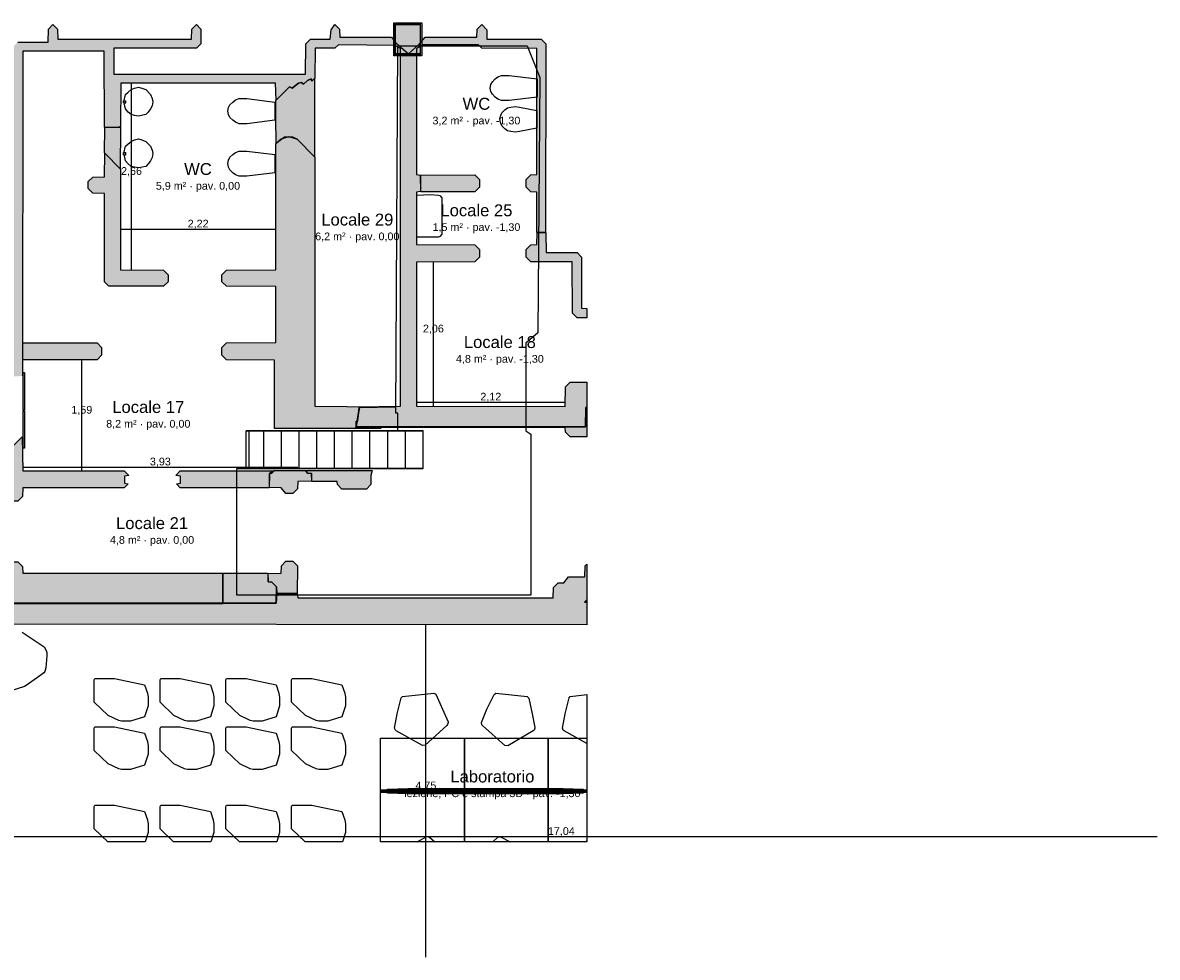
# Model space of a CAD drawing. Header units: millimetres. Extents: x -9985 to 240895, y -184894 to 39395.
# Tile 23 of 164: x 48835 to 65052, y -143944 to -130589. Entities that reach past the tile are written whole.
import ezdxf
from ezdxf.enums import TextEntityAlignment as Align

# ---------------------------------------------------------------- set-up
doc = ezdxf.new("R2010")
doc.units = ezdxf.units.MM
for name, color, linetype in [('A-ARREDI', 9, 'Continuous'), ('A-MISURE', 40, 'Continuous'), ('A-MURI-ESISTENTI', 7, 'Continuous'), ('A-MURI-NUOVI', 40, 'Continuous'), ('A-PILASTRI', 8, 'Continuous'), ('A-SCALE', 8, 'Continuous'), ('A-SOPPALCO-PROIEZIONE', 8, 'Continuous'), ('A-TESTI', 7, 'Continuous')]:
    doc.layers.add(name, color=color, linetype=linetype)
doc.styles.add('VISIO', font='arial.ttf')

msp = doc.modelspace()

# ---------------------------------------------------------------- hatches: boundary and pattern name
at = {"layer": 'A-MURI-ESISTENTI'}
for points in [[(50002.501, -132080), (49997.501, -130995), (48837.501, -130995), (48832.501, -135637), (48607.501, -135652), (48597.501, -131045), (44497.501, -131045), (44477.501, -131105), (44427.501, -131055), (44087.501, -131055), (44037.501, -131115), (44012.501, -131090), (44007.501, -130885), (41947.501, -130885), (41942.501, -131030), (41877.501, -131095), (40197.501, -131095), (40197.501, -130965), (41807.501, -130965), (41812.501, -130820), (41877.501, -130755), (44077.501, -130755), (44142.501, -130820), (44147.501, -131025), (44357.501, -131025), (44362.501, -130980), (44427.501, -130915), (48717.501, -130915), (48767.501, -130865), (49197.501, -130865), (49202.501, -130680), (49267.501, -130615), (49332.501, -130680), (49337.501, -130825), (51247.501, -130825), (51252.501, -130680), (51317.501, -130615), (51382.501, -130680), (51382.501, -130890), (51317.501, -130955), (50137.501, -130955), (50137.501, -131325), (52877.501, -131325), (52882.501, -130890), (52947.501, -130825), (53227.501, -130825), (53244.501, -130689), (53297.501, -130615), (53362.501, -130680), (53367.501, -130795), (54107.501, -130795), (54162.501, -130870), (54157.501, -130915), (53347.501, -130905), (53297.501, -130955), (53017.501, -130955), (53012.501, -131380), (52967.501, -131425), (52956.501, -131392), (52907.501, -131415), (52847.501, -131465), (52817.501, -131445), (52777.501, -131455), (52687.501, -131525), (52647.501, -131505), (52457.501, -131695), (52447.501, -131455), (50237.501, -131455), (50232.501, -132070), (50197.501, -132085), (50002.501, -132080)], [(56182.501, -133580), (56182.501, -133010), (56097.501, -133005), (56032.501, -132940), (56032.501, -132830), (56097.501, -132765), (56182.501, -132760), (56182.501, -130960), (55397.501, -130955), (55347.501, -130905), (54547.501, -130905), (54527.501, -130925), (54505.501, -130892), (54587.501, -130795), (55327.501, -130795), (55332.501, -130680), (55397.501, -130615), (55466.501, -130689), (55467.501, -130825), (56247.501, -130825), (56312.501, -130890), (56307.501, -133585), (56182.501, -133580)], [(53602.501, -136360), (53614.976, -136283.762), (53622.501, -136280), (53634.96, -136161.639), (53646.696, -136089.919), (54162.501, -136080), (53923.54, -136077.922), (54232.501, -136070), (54232.501, -130960), (54162.501, -130920), (54167.501, -130875), (54347.501, -131035), (54505.501, -130892), (54522.501, -130930), (54462.501, -130960), (54462.501, -132760), (54522.501, -132770), (54522.501, -133000), (54462.501, -133010), (54462.501, -133760), (55297.501, -133765), (55362.501, -133830), (55362.501, -133940), (55297.501, -134005), (54462.501, -134010), (54462.501, -136070), (56587.501, -136075), (56592.501, -135790), (56657.501, -135725), (56897.501, -135725), (56897.501, -136075), (56882.501, -136090), (56877.501, -136365), (53602.501, -136360)], [(53647.501, -136085), (53646.696, -136089.919), (53642.501, -136090), (53634.96, -136161.639), (53614.976, -136283.762), (53602.501, -136290), (53602.501, -136360), (53602.501, -136370), (53582.501, -136390), (52435.501, -136390), (52432.501, -135410), (51747.501, -135405), (51682.501, -135340), (51682.501, -135230), (51747.501, -135165), (52452.501, -135160), (52452.501, -134360), (51747.501, -134355), (51682.501, -134290), (51682.501, -134190), (51747.501, -134125), (52452.501, -134120), (52452.501, -132320), (52517.501, -132255), (52637.501, -132215), (52757.501, -132255), (53012.501, -132510), (53012.501, -136070), (53923.54, -136077.922), (53647.501, -136085)], [(50067.501, -134355), (50002.501, -134290), (50002.501, -133030), (49837.501, -133025), (49772.501, -132960), (49772.501, -132860), (49837.501, -132795), (50002.501, -132790), (50007.501, -132455), (50232.501, -132680), (50232.501, -134120), (50847.501, -134125), (50912.501, -134190), (50912.501, -134290), (50847.501, -134355), (50067.501, -134355)], [(54527.501, -133005), (54522.501, -132770), (55297.501, -132765), (55362.501, -132830), (55362.501, -132940), (55297.501, -133005), (54527.501, -133005)], [(56757.501, -134805), (56692.501, -134740), (56687.501, -134005), (56097.501, -134005), (56032.501, -133940), (56032.501, -133830), (56097.501, -133765), (56182.501, -133760), (56187.501, -133585), (56312.501, -133590), (56317.501, -133875), (56757.501, -133875), (56822.501, -133940), (56822.501, -134670), (56897.501, -134671.119), (56897.501, -134805), (56757.501, -134805)], [(48837.501, -135405), (48837.501, -135165), (49897.501, -135165), (49962.501, -135230), (49962.501, -135340), (49897.501, -135405), (48837.501, -135405)], [(56882.501, -136090), (56897.501, -136075), (56897.501, -136505), (56657.501, -136505), (56592.501, -136440), (56587.501, -136375), (53957.501, -136375), (53954.501, -136390), (53582.501, -136390), (53602.501, -136380), (53602.501, -136370), (53607.501, -136365), (56877.501, -136365), (56882.501, -136090)], [(53634.96, -136161.639), (53622.501, -136280), (53614.976, -136283.762), (53634.96, -136161.639)], [(53634.96, -136161.639), (53642.501, -136090), (53646.696, -136089.919), (53634.96, -136161.639)], [(53923.54, -136077.922), (54162.501, -136080), (53646.696, -136089.919), (53647.501, -136085), (53923.54, -136077.922)], [(53602.501, -136370), (53602.501, -136380), (53582.501, -136390), (53602.501, -136370)], [(53602.501, -136360), (53602.501, -136290), (53614.976, -136283.762), (53602.501, -136360)], [(56877.501, -136365), (53607.501, -136365), (53602.501, -136370), (53602.501, -136360), (56877.501, -136365)], [(48667.501, -137425), (48602.501, -137360), (48597.501, -137235), (46487.501, -137235), (46472.501, -137180), (46512.501, -137060), (46567.501, -136995), (48597.501, -136995), (48602.501, -136620), (48647.501, -136615), (48687.501, -136645), (48827.501, -136505), (48837.501, -136995), (50287.501, -136995), (50352.501, -137060), (50289.501, -137069), (50289.501, -137170), (50342.501, -137180), (50287.501, -137235), (48837.501, -137235), (48832.501, -137360), (48767.501, -137425), (48667.501, -137425)], [(51087.501, -137235), (51032.501, -137180), (51089.501, -137170), (51089.501, -137069), (51022.501, -137060), (51087.501, -136995), (52417.501, -136995), (52362.501, -137030), (52357.501, -137235), (51087.501, -137235)], [(52907.501, -137025), (52962.501, -137030), (52962.501, -137140), (52767.501, -137145), (52762.501, -137250), (52697.501, -137315), (52597.501, -137315), (52527.501, -137235), (52362.501, -137230), (52362.501, -137030), (52397.501, -137025), (52432.501, -136990), (52876.501, -136990), (52907.501, -137025)], [(53397.501, -137255), (53332.501, -137190), (53327.501, -137145), (52967.501, -137145), (52962.501, -137030), (52907.501, -137025), (52876.501, -136990), (53827.501, -136990), (53812.501, -137060), (53812.501, -137190), (53747.501, -137255), (53397.501, -137255)], [(47727.501, -138885), (47727.495, -138889.995), (47722.501, -138890), (47722.501, -142295), (47282.501, -142295), (47282.501, -138520), (47347.501, -138455), (48597.501, -138455), (48602.501, -138360), (48667.501, -138295), (48767.501, -138295), (48832.501, -138360), (48837.501, -138455), (51697.501, -138455), (51697.501, -138885), (47727.501, -138885)], [(47727.495, -138889.995), (51697.501, -138886), (52457.501, -138885), (52467.501, -138745), (52757.501, -138745), (52767.501, -138805), (56417.501, -138805), (56422.501, -138660), (56487.501, -138595), (56567.501, -138595), (56637.501, -138505), (56867.501, -138505), (56872.501, -138350), (56897.501, -138325), (56897.501, -138835), (56862.501, -138870), (56897.501, -138872.692), (56897.501, -139191.568), (48017.501, -139185), (48013.913, -142295), (47723.567, -142295), (47727.495, -138889.995)], [(52467.501, -138745), (52462.501, -138650), (52397.501, -138585), (52342.501, -138580), (52342.501, -138460), (52527.501, -138455), (52532.501, -138350), (52597.501, -138285), (52697.501, -138285), (52762.501, -138350), (52757.501, -138745), (52467.501, -138745)], [(51697.501, -138885), (51697.501, -138455), (52337.501, -138455), (52342.501, -138580), (52397.501, -138585), (52462.501, -138650), (52457.501, -138885), (51697.501, -138885)], [(52457.501, -138885), (52462.501, -138650), (52467.501, -138745), (52457.501, -138885)], [(51697.501, -138885), (51697.501, -138886), (47727.495, -138889.995), (47727.501, -138885), (51697.501, -138885)], [(52457.501, -138885), (51697.501, -138886), (51697.501, -138885), (52457.501, -138885)], [(56862.501, -138870), (56897.501, -138835), (56897.501, -138871.75), (56862.501, -138870)], [(56897.501, -138871.75), (56897.501, -138872.692), (56862.501, -138870), (56897.501, -138871.75)]]:
    msp.add_hatch(color=7, dxfattribs=at).paths.add_polyline_path(points)
at = {"layer": 'A-MURI-NUOVI'}
for points in [[(52757.501, -132255), (52697.501, -132225), (52577.501, -132225), (52457.501, -132315), (52452.501, -131950), (52452.501, -131700), (52647.501, -131505), (52687.501, -131525), (52777.501, -131455), (52817.501, -131445), (52847.501, -131465), (52907.501, -131415), (52956.501, -131392), (52967.501, -131425), (53007.501, -131385), (53007.501, -132505), (52757.501, -132255)], [(50002.501, -132450), (50007.501, -132085), (50232.501, -132080), (50227.501, -132675), (50002.501, -132450)]]:
    msp.add_hatch(color=40, dxfattribs=at).paths.add_polyline_path(points)
at = {"layer": 'A-PILASTRI'}
for points in [[(54155.501, -131061), (54141.501, -131061), (54137.501, -131057), (54137.501, -130593), (54141.501, -130589), (54155.501, -130589), (54155.501, -131061)], [(54163.501, -130607), (54163.501, -130593), (54167.501, -130589), (54509.501, -130589), (54513.501, -130593), (54513.501, -130607), (54163.501, -130607)], [(54513.501, -131035), (54163.501, -131035), (54163.501, -130615), (54513.501, -130615), (54513.501, -131035)], [(54521.501, -130589), (54535.501, -130589), (54539.501, -130593), (54539.501, -131057), (54535.501, -131061), (54521.501, -131061), (54521.501, -130589)], [(54513.501, -131043), (54513.501, -131057), (54509.501, -131061), (54167.501, -131061), (54163.501, -131057), (54163.501, -131043), (54513.501, -131043)], [(48840.501, -135589), (48854.501, -135589), (48858.501, -135593), (48858.501, -136123), (48854.501, -136127), (48840.501, -136127), (48840.501, -135589)], [(48840.501, -136133), (48854.501, -136133), (48858.501, -136137), (48858.501, -136667), (48854.501, -136671), (48840.501, -136671), (48840.501, -136133)]]:
    msp.add_hatch(color=8, dxfattribs=at).paths.add_polyline_path(points)

# ---------------------------------------------------------------- linework, layer by layer
at = {"layer": 'A-ARREDI'}
for p, q in [((50277.501, -131705), (50307.501, -131705)), ((50277.501, -131735), (50277.501, -131705)), ((50277.501, -131735), (50307.501, -131735)), ((50307.501, -131735), (50307.501, -131705)), ((50277.501, -132445), (50307.501, -132445)), ((50277.501, -132475), (50277.501, -132445)), ((50277.501, -132475), (50307.501, -132475)), ((50307.501, -132475), (50307.501, -132445))]:
    msp.add_line(p, q, dxfattribs=at)
for points in [[(56187.501, -131392.5), (56187.501, -131652.5), (55787.501, -131702.5), (55677.501, -131702.5), (55627.501, -131682.5), (55587.501, -131652.5), (55547.501, -131612.5), (55527.501, -131572.5), (55517.501, -131522.5), (55527.501, -131472.5), (55547.501, -131432.5), (55587.501, -131392.5), (55627.501, -131362.5), (55677.501, -131342.5), (55787.501, -131342.5), (56187.501, -131392.5)], [(50432.301, -131913.2), (50386.301, -131901.7), (50340.301, -131867.2), (50305.801, -131821.2), (50294.301, -131775.2), (50282.801, -131717.7), (50305.801, -131614.2), (50340.301, -131579.7), (50386.301, -131545.2), (50432.301, -131522.2), (50489.801, -131510.7), (50535.801, -131522.2), (50593.301, -131545.2), (50662.301, -131614.2), (50685.301, -131671.7), (50696.801, -131717.7), (50685.301, -131775.2), (50662.301, -131821.2), (50627.801, -131867.2), (50593.301, -131901.7), (50489.801, -131924.7), (50432.301, -131913.2)], [(52437.501, -131722.5), (52437.501, -131982.5), (52037.501, -132032.5), (51927.501, -132032.5), (51877.501, -132012.5), (51837.501, -131982.5), (51797.501, -131942.5), (51777.501, -131902.5), (51767.501, -131852.5), (51777.501, -131802.5), (51797.501, -131762.5), (51837.501, -131722.5), (51877.501, -131692.5), (51927.501, -131672.5), (52037.501, -131672.5), (52437.501, -131722.5)], [(55933.901, -131795), (56183.901, -131845), (56183.901, -132095), (55933.901, -132145), (55873.901, -132155), (55813.901, -132145), (55763.901, -132135), (55723.901, -132105), (55683.901, -132065), (55663.901, -132015), (55653.901, -131965), (55663.901, -131925), (55683.901, -131875), (55723.901, -131835), (55763.901, -131805), (55813.901, -131795), (55873.901, -131785), (55933.901, -131795)], [(50432.301, -132653.2), (50386.301, -132641.7), (50340.301, -132607.2), (50305.801, -132561.2), (50294.301, -132515.2), (50282.801, -132457.7), (50305.801, -132354.2), (50340.301, -132319.7), (50386.301, -132285.2), (50432.301, -132262.2), (50489.801, -132250.7), (50535.801, -132262.2), (50593.301, -132285.2), (50662.301, -132354.2), (50685.301, -132411.7), (50696.801, -132457.7), (50685.301, -132515.2), (50662.301, -132561.2), (50627.801, -132607.2), (50593.301, -132641.7), (50489.801, -132664.7), (50432.301, -132653.2)], [(52437.501, -132472.5), (52437.501, -132732.5), (52037.501, -132782.5), (51927.501, -132782.5), (51877.501, -132762.5), (51837.501, -132732.5), (51797.501, -132692.5), (51777.501, -132652.5), (51767.501, -132602.5), (51777.501, -132552.5), (51797.501, -132512.5), (51837.501, -132472.5), (51877.501, -132442.5), (51927.501, -132422.5), (52037.501, -132422.5), (52437.501, -132472.5)], [(54467.501, -133052), (54659.501, -133044), (54779.501, -133052), (54795.501, -133060), (54827.501, -133092), (54827.501, -133612), (54795.501, -133644), (54779.501, -133652), (54467.501, -133652), (54467.501, -133052)], [(50577.501, -140510), (50377.501, -140570), (50247.501, -140570), (50207.501, -140560), (50057.501, -140490), (49857.501, -140300), (49857.501, -139980), (49867.501, -139960), (50147.501, -139960), (50577.501, -140050), (50617.501, -140170), (50627.501, -140230), (50627.501, -140350), (50577.501, -140510)], [(50577.501, -140510), (50377.501, -140570), (50247.501, -140570), (50207.501, -140560), (50057.501, -140490), (49857.501, -140300), (49857.501, -139980), (49867.501, -139960), (50147.501, -139960), (50577.501, -140050), (50617.501, -140170), (50627.501, -140230), (50627.501, -140350), (50577.501, -140510)], [(51517.501, -140510), (51317.501, -140570), (51187.501, -140570), (51147.501, -140560), (50997.501, -140490), (50797.501, -140300), (50797.501, -139980), (50807.501, -139960), (51087.501, -139960), (51517.501, -140050), (51557.501, -140170), (51567.501, -140230), (51567.501, -140350), (51517.501, -140510)], [(51517.501, -140510), (51317.501, -140570), (51187.501, -140570), (51147.501, -140560), (50997.501, -140490), (50797.501, -140300), (50797.501, -139980), (50807.501, -139960), (51087.501, -139960), (51517.501, -140050), (51557.501, -140170), (51567.501, -140230), (51567.501, -140350), (51517.501, -140510)], [(52457.501, -140510), (52257.501, -140570), (52127.501, -140570), (52087.501, -140560), (51937.501, -140490), (51737.501, -140300), (51737.501, -139980), (51747.501, -139960), (52027.501, -139960), (52457.501, -140050), (52497.501, -140170), (52507.501, -140230), (52507.501, -140350), (52457.501, -140510)], [(52457.501, -140510), (52257.501, -140570), (52127.501, -140570), (52087.501, -140560), (51937.501, -140490), (51737.501, -140300), (51737.501, -139980), (51747.501, -139960), (52027.501, -139960), (52457.501, -140050), (52497.501, -140170), (52507.501, -140230), (52507.501, -140350), (52457.501, -140510)], [(53397.501, -140510), (53197.501, -140570), (53067.501, -140570), (53027.501, -140560), (52877.501, -140490), (52677.501, -140300), (52677.501, -139980), (52687.501, -139960), (52967.501, -139960), (53397.501, -140050), (53437.501, -140170), (53447.501, -140230), (53447.501, -140350), (53397.501, -140510)], [(53397.501, -140510), (53197.501, -140570), (53067.501, -140570), (53027.501, -140560), (52877.501, -140490), (52677.501, -140300), (52677.501, -139980), (52687.501, -139960), (52967.501, -139960), (53397.501, -140050), (53437.501, -140170), (53447.501, -140230), (53447.501, -140350), (53397.501, -140510)], [(54741.582, -140184.63), (54834.195, -140396.108), (54913.726, -140578.796), (54914.772, -140588.741), (54907.962, -140619.622), (54899.062, -140630.612), (54587.057, -140914.782), (54547.276, -140918.964), (54173.061, -140706.918), (54162.071, -140698.018), (54148.99, -140669.228), (54187.755, -140464.052), (54244.321, -140236.895), (54262.121, -140214.914), (54709.656, -140167.876), (54741.582, -140184.63)], [(54741.582, -140184.63), (54834.195, -140396.108), (54913.726, -140578.796), (54914.772, -140588.741), (54907.962, -140619.622), (54899.062, -140630.612), (54587.057, -140914.782), (54547.276, -140918.964), (54173.061, -140706.918), (54162.071, -140698.018), (54148.99, -140669.228), (54187.755, -140464.052), (54244.321, -140236.895), (54262.121, -140214.914), (54709.656, -140167.876), (54741.582, -140184.63)], [(56070.571, -140238.985), (56117.191, -140465.097), (56157.002, -140660.328), (56155.957, -140670.273), (56142.875, -140699.063), (56131.885, -140707.963), (55767.615, -140921.054), (55727.835, -140916.873), (55405.884, -140631.658), (55396.984, -140620.667), (55390.175, -140589.786), (55470.752, -140397.153), (55573.31, -140186.721), (55595.291, -140168.921), (56042.826, -140215.959), (56070.571, -140238.985)], [(56070.571, -140238.985), (56117.191, -140465.097), (56157.002, -140660.328), (56155.957, -140670.273), (56142.875, -140699.063), (56131.885, -140707.963), (55767.615, -140921.054), (55727.835, -140916.873), (55405.884, -140631.658), (55396.984, -140620.667), (55390.175, -140589.786), (55470.752, -140397.153), (55573.31, -140186.721), (55595.291, -140168.921), (56042.826, -140215.959), (56070.571, -140238.985)], [(56573.061, -140706.918), (56562.071, -140698.018), (56548.99, -140669.228), (56587.755, -140464.052), (56644.321, -140236.895), (56662.121, -140214.914), (56897.501, -140190.174), (56897.501, -140890.759), (56573.061, -140706.918)], [(56573.061, -140706.918), (56562.071, -140698.018), (56548.99, -140669.228), (56587.755, -140464.052), (56644.321, -140236.895), (56662.121, -140214.914), (56897.501, -140190.174), (56897.501, -140890.759), (56573.061, -140706.918)], [(50577.501, -141200), (50377.501, -141260), (50247.501, -141260), (50207.501, -141250), (50057.501, -141180), (49857.501, -140990), (49857.501, -140670), (49867.501, -140650), (50147.501, -140650), (50577.501, -140740), (50617.501, -140860), (50627.501, -140920), (50627.501, -141040), (50577.501, -141200)], [(50577.501, -141200), (50377.501, -141260), (50247.501, -141260), (50207.501, -141250), (50057.501, -141180), (49857.501, -140990), (49857.501, -140670), (49867.501, -140650), (50147.501, -140650), (50577.501, -140740), (50617.501, -140860), (50627.501, -140920), (50627.501, -141040), (50577.501, -141200)], [(51517.501, -141200), (51317.501, -141260), (51187.501, -141260), (51147.501, -141250), (50997.501, -141180), (50797.501, -140990), (50797.501, -140670), (50807.501, -140650), (51087.501, -140650), (51517.501, -140740), (51557.501, -140860), (51567.501, -140920), (51567.501, -141040), (51517.501, -141200)], [(51517.501, -141200), (51317.501, -141260), (51187.501, -141260), (51147.501, -141250), (50997.501, -141180), (50797.501, -140990), (50797.501, -140670), (50807.501, -140650), (51087.501, -140650), (51517.501, -140740), (51557.501, -140860), (51567.501, -140920), (51567.501, -141040), (51517.501, -141200)], [(52457.501, -141200), (52257.501, -141260), (52127.501, -141260), (52087.501, -141250), (51937.501, -141180), (51737.501, -140990), (51737.501, -140670), (51747.501, -140650), (52027.501, -140650), (52457.501, -140740), (52497.501, -140860), (52507.501, -140920), (52507.501, -141040), (52457.501, -141200)], [(52457.501, -141200), (52257.501, -141260), (52127.501, -141260), (52087.501, -141250), (51937.501, -141180), (51737.501, -140990), (51737.501, -140670), (51747.501, -140650), (52027.501, -140650), (52457.501, -140740), (52497.501, -140860), (52507.501, -140920), (52507.501, -141040), (52457.501, -141200)], [(53397.501, -141200), (53197.501, -141260), (53067.501, -141260), (53027.501, -141250), (52877.501, -141180), (52677.501, -140990), (52677.501, -140670), (52687.501, -140650), (52967.501, -140650), (53397.501, -140740), (53437.501, -140860), (53447.501, -140920), (53447.501, -141040), (53397.501, -141200)], [(53397.501, -141200), (53197.501, -141260), (53067.501, -141260), (53027.501, -141250), (52877.501, -141180), (52677.501, -140990), (52677.501, -140670), (52687.501, -140650), (52967.501, -140650), (53397.501, -140740), (53437.501, -140860), (53447.501, -140920), (53447.501, -141040), (53397.501, -141200)], [(55147.501, -141575), (53947.501, -141575), (53947.501, -140815), (55147.501, -140815), (55147.501, -141575)], [(55147.501, -141575), (53947.501, -141575), (53947.501, -140815), (55147.501, -140815), (55147.501, -141575)], [(56347.501, -141575), (55147.501, -141575), (55147.501, -140815), (56347.501, -140815), (56347.501, -141575)], [(56347.501, -141575), (55147.501, -141575), (55147.501, -140815), (56347.501, -140815), (56347.501, -141575)], [(56347.501, -141575), (56347.501, -140815), (56897.501, -140815), (56897.501, -141575), (56347.501, -141575)], [(56347.501, -141575), (56347.501, -140815), (56897.501, -140815), (56897.501, -141575), (56347.501, -141575)], [(53947.501, -141550), (55147.501, -141550), (55147.501, -141590), (53947.501, -141590), (53947.501, -141550)], [(53947.501, -141550), (55147.501, -141550), (55147.501, -141590), (53947.501, -141590), (53947.501, -141550)], [(53947.501, -141565), (55147.501, -141565), (55147.501, -142295), (53947.501, -142295), (53947.501, -141565)], [(53947.501, -141565), (55147.501, -141565), (55147.501, -142295), (53947.501, -142295), (53947.501, -141565)], [(54047.501, -141600), (54047.501, -141540), (54337.501, -141530), (56557.501, -141530), (56847.501, -141540), (56847.501, -141600), (56557.501, -141610), (54337.501, -141610), (54047.501, -141600)], [(54047.501, -141600), (54047.501, -141540), (54337.501, -141530), (56557.501, -141530), (56847.501, -141540), (56847.501, -141600), (56557.501, -141610), (54337.501, -141610), (54047.501, -141600)], [(55147.501, -141550), (56347.501, -141550), (56347.501, -141590), (55147.501, -141590), (55147.501, -141550)], [(55147.501, -141550), (56347.501, -141550), (56347.501, -141590), (55147.501, -141590), (55147.501, -141550)], [(55147.501, -141565), (56347.501, -141565), (56347.501, -142295), (55147.501, -142295), (55147.501, -141565)], [(55147.501, -141565), (56347.501, -141565), (56347.501, -142295), (55147.501, -142295), (55147.501, -141565)], [(56347.501, -141550), (56897.501, -141550), (56897.501, -141590), (56347.501, -141590), (56347.501, -141550)], [(56347.501, -141550), (56897.501, -141550), (56897.501, -141590), (56347.501, -141590), (56347.501, -141550)], [(56347.501, -141565), (56897.501, -141565), (56897.501, -142295), (56347.501, -142295), (56347.501, -141565)], [(56347.501, -141565), (56897.501, -141565), (56897.501, -142295), (56347.501, -142295), (56347.501, -141565)], [(50585.313, -142295), (50052.237, -142295), (49857.501, -142110), (49857.501, -141790), (49867.501, -141770), (50147.501, -141770), (50577.501, -141860), (50617.501, -141980), (50627.501, -142040), (50627.501, -142160), (50585.313, -142295)], [(50585.313, -142295), (50052.237, -142295), (49857.501, -142110), (49857.501, -141790), (49867.501, -141770), (50147.501, -141770), (50577.501, -141860), (50617.501, -141980), (50627.501, -142040), (50627.501, -142160), (50585.313, -142295)], [(51525.313, -142295), (50992.237, -142295), (50797.501, -142110), (50797.501, -141790), (50807.501, -141770), (51087.501, -141770), (51517.501, -141860), (51557.501, -141980), (51567.501, -142040), (51567.501, -142160), (51525.313, -142295)], [(51525.313, -142295), (50992.237, -142295), (50797.501, -142110), (50797.501, -141790), (50807.501, -141770), (51087.501, -141770), (51517.501, -141860), (51557.501, -141980), (51567.501, -142040), (51567.501, -142160), (51525.313, -142295)], [(52465.313, -142295), (51932.237, -142295), (51737.501, -142110), (51737.501, -141790), (51747.501, -141770), (52027.501, -141770), (52457.501, -141860), (52497.501, -141980), (52507.501, -142040), (52507.501, -142160), (52465.313, -142295)], [(52465.313, -142295), (51932.237, -142295), (51737.501, -142110), (51737.501, -141790), (51747.501, -141770), (52027.501, -141770), (52457.501, -141860), (52497.501, -141980), (52507.501, -142040), (52507.501, -142160), (52465.313, -142295)], [(53405.313, -142295), (52872.237, -142295), (52677.501, -142110), (52677.501, -141790), (52687.501, -141770), (52967.501, -141770), (53397.501, -141860), (53437.501, -141980), (53447.501, -142040), (53447.501, -142160), (53405.313, -142295)], [(53405.313, -142295), (52872.237, -142295), (52677.501, -142110), (52677.501, -141790), (52687.501, -141770), (52967.501, -141770), (53397.501, -141860), (53437.501, -141980), (53447.501, -142040), (53447.501, -142160), (53405.313, -142295)], [(54610.678, -142219.523), (54650.289, -142225.09), (54723.862, -142295), (54470.659, -142295), (54610.678, -142219.523)], [(54610.678, -142219.523), (54650.289, -142225.09), (54723.862, -142295), (54470.659, -142295), (54610.678, -142219.523)], [(55624.907, -142227.873), (55664.517, -142222.306), (55803.937, -142295), (55556.184, -142295), (55624.907, -142227.873)], [(55624.907, -142227.873), (55664.517, -142222.306), (55803.937, -142295), (55556.184, -142295), (55624.907, -142227.873)], [(56897.501, -142280.531), (56897.501, -142295), (56870.659, -142295), (56897.501, -142280.531)], [(56897.501, -142280.531), (56897.501, -142295), (56870.659, -142295), (56897.501, -142280.531)]]:
    msp.add_lwpolyline(points, close=True, dxfattribs=at)
msp.add_lwpolyline([(48825.25, -139297.872), (49142.475, -139507.321), (49172.475, -139559.282), (49178.815, -139590.263), (49181.494, -139634.904), (49164.891, -139806.147), (49150.25, -139860.788), (49137.93, -139879.449), (49082.308, -139923.109), (48884.462, -140060.429), (48858.481, -140075.429), (48467.071, -140197.487)], dxfattribs=at)
msp.add_lwpolyline([(48825.25, -139297.872), (49142.475, -139507.321), (49172.475, -139559.282), (49178.815, -139590.263), (49181.494, -139634.904), (49164.891, -139806.147), (49150.25, -139860.788), (49137.93, -139879.449), (49082.308, -139923.109), (48884.462, -140060.429), (48858.481, -140075.429), (48467.071, -140197.487)], dxfattribs=at)
at = {"layer": 'A-MISURE'}
for p, q in [((50390.001, -134120.28), (50390.001, -131456)), ((50233.501, -133540), (52451.501, -133540)), ((54705.001, -136069.571), (54705.001, -134009.548)), ((49680.001, -136994), (49680.001, -135406)), ((54463.501, -136012.5), (56587.597, -136012.5)), ((48837.378, -136940), (52767.501, -136940)), ((54597.501, -143944), (54597.501, -139190.867)), ((48015, -142220), (65051.501, -142220))]:
    msp.add_line(p, q, dxfattribs=at)
at = {"layer": 'A-MURI-ESISTENTI'}
msp.add_lwpolyline([(48767.501, -130865), (49197.501, -130865), (49202.501, -130680), (49267.501, -130615), (49332.501, -130680), (49337.501, -130825), (51247.501, -130825), (51252.501, -130680), (51317.501, -130615), (51382.501, -130680), (51382.501, -130890), (51317.501, -130955), (50137.501, -130955), (50137.501, -131325), (52877.501, -131325), (52882.501, -130890), (52947.501, -130825), (53227.501, -130825), (53244.501, -130689), (53297.501, -130615), (53362.501, -130680), (53367.501, -130795), (54107.501, -130795), (54162.501, -130870), (54157.501, -130915), (53347.501, -130905), (53297.501, -130955), (53017.501, -130955), (53012.501, -131380), (52967.501, -131425), (52956.501, -131392), (52907.501, -131415), (52847.501, -131465), (52817.501, -131445), (52777.501, -131455), (52687.501, -131525), (52647.501, -131505), (52457.501, -131695), (52447.501, -131455), (50237.501, -131455), (50232.501, -132070), (50197.501, -132085), (50002.501, -132080), (50002.501, -132080), (49997.501, -130995), (48837.501, -130995), (48832.501, -135637)], dxfattribs=at)
for points in [[(56182.501, -133580), (56182.501, -133010), (56097.501, -133005), (56032.501, -132940), (56032.501, -132830), (56097.501, -132765), (56182.501, -132760), (56182.501, -130960), (55397.501, -130955), (55347.501, -130905), (54547.501, -130905), (54527.501, -130925), (54505.501, -130892), (54587.501, -130795), (55327.501, -130795), (55332.501, -130680), (55397.501, -130615), (55466.501, -130689), (55467.501, -130825), (56247.501, -130825), (56312.501, -130890), (56307.501, -133585), (56182.501, -133580)], [(53602.501, -136360), (53614.976, -136283.762), (53622.501, -136280), (53634.96, -136161.639), (53646.696, -136089.919), (54162.501, -136080), (53923.54, -136077.922), (54232.501, -136070), (54232.501, -130960), (54162.501, -130920), (54167.501, -130875), (54347.501, -131035), (54505.501, -130892), (54522.501, -130930), (54462.501, -130960), (54462.501, -132760), (54522.501, -132770), (54522.501, -133000), (54462.501, -133010), (54462.501, -133760), (55297.501, -133765), (55362.501, -133830), (55362.501, -133940), (55297.501, -134005), (54462.501, -134010), (54462.501, -136070), (56587.501, -136075), (56592.501, -135790), (56657.501, -135725), (56897.501, -135725), (56897.501, -136075), (56882.501, -136090), (56877.501, -136365), (53602.501, -136360)], [(53647.501, -136085), (53646.696, -136089.919), (53642.501, -136090), (53634.96, -136161.639), (53614.976, -136283.762), (53602.501, -136290), (53602.501, -136360), (53602.501, -136370), (53582.501, -136390), (52435.501, -136390), (52432.501, -135410), (51747.501, -135405), (51682.501, -135340), (51682.501, -135230), (51747.501, -135165), (52452.501, -135160), (52452.501, -134360), (51747.501, -134355), (51682.501, -134290), (51682.501, -134190), (51747.501, -134125), (52452.501, -134120), (52452.501, -132320), (52517.501, -132255), (52637.501, -132215), (52757.501, -132255), (53012.501, -132510), (53012.501, -136070), (53923.54, -136077.922), (53647.501, -136085)], [(50067.501, -134355), (50002.501, -134290), (50002.501, -133030), (49837.501, -133025), (49772.501, -132960), (49772.501, -132860), (49837.501, -132795), (50002.501, -132790), (50007.501, -132455), (50232.501, -132680), (50232.501, -134120), (50847.501, -134125), (50912.501, -134190), (50912.501, -134290), (50847.501, -134355), (50067.501, -134355)], [(54527.501, -133005), (54522.501, -132770), (55297.501, -132765), (55362.501, -132830), (55362.501, -132940), (55297.501, -133005), (54527.501, -133005)], [(56757.501, -134805), (56692.501, -134740), (56687.501, -134005), (56097.501, -134005), (56032.501, -133940), (56032.501, -133830), (56097.501, -133765), (56182.501, -133760), (56187.501, -133585), (56312.501, -133590), (56317.501, -133875), (56757.501, -133875), (56822.501, -133940), (56822.501, -134670), (56897.501, -134671.119), (56897.501, -134805), (56757.501, -134805)], [(48837.501, -135405), (48837.501, -135165), (49897.501, -135165), (49962.501, -135230), (49962.501, -135340), (49897.501, -135405), (48837.501, -135405)], [(56882.501, -136090), (56897.501, -136075), (56897.501, -136505), (56657.501, -136505), (56592.501, -136440), (56587.501, -136375), (53957.501, -136375), (53954.501, -136390), (53582.501, -136390), (53602.501, -136380), (53602.501, -136370), (53607.501, -136365), (56877.501, -136365), (56882.501, -136090)], [(53634.96, -136161.639), (53622.501, -136280), (53614.976, -136283.762), (53634.96, -136161.639)], [(53634.96, -136161.639), (53642.501, -136090), (53646.696, -136089.919), (53634.96, -136161.639)], [(53923.54, -136077.922), (54162.501, -136080), (53646.696, -136089.919), (53647.501, -136085), (53923.54, -136077.922)], [(53602.501, -136370), (53602.501, -136380), (53582.501, -136390), (53602.501, -136370)], [(53602.501, -136360), (53602.501, -136290), (53614.976, -136283.762), (53602.501, -136360)], [(56877.501, -136365), (53607.501, -136365), (53602.501, -136370), (53602.501, -136360), (56877.501, -136365)], [(48667.501, -137425), (48602.501, -137360), (48597.501, -137235), (46487.501, -137235), (46472.501, -137180), (46512.501, -137060), (46567.501, -136995), (48597.501, -136995), (48602.501, -136620), (48647.501, -136615), (48687.501, -136645), (48827.501, -136505), (48837.501, -136995), (50287.501, -136995), (50352.501, -137060), (50289.501, -137069), (50289.501, -137170), (50342.501, -137180), (50287.501, -137235), (48837.501, -137235), (48832.501, -137360), (48767.501, -137425), (48667.501, -137425)], [(51087.501, -137235), (51032.501, -137180), (51089.501, -137170), (51089.501, -137069), (51022.501, -137060), (51087.501, -136995), (52417.501, -136995), (52362.501, -137030), (52357.501, -137235), (51087.501, -137235)], [(52907.501, -137025), (52962.501, -137030), (52962.501, -137140), (52767.501, -137145), (52762.501, -137250), (52697.501, -137315), (52597.501, -137315), (52527.501, -137235), (52362.501, -137230), (52362.501, -137030), (52397.501, -137025), (52432.501, -136990), (52876.501, -136990), (52907.501, -137025)], [(53397.501, -137255), (53332.501, -137190), (53327.501, -137145), (52967.501, -137145), (52962.501, -137030), (52907.501, -137025), (52876.501, -136990), (53827.501, -136990), (53812.501, -137060), (53812.501, -137190), (53747.501, -137255), (53397.501, -137255)], [(47727.501, -138885), (47727.495, -138889.995), (47722.501, -138890), (47722.501, -142295), (47282.501, -142295), (47282.501, -138520), (47347.501, -138455), (48597.501, -138455), (48602.501, -138360), (48667.501, -138295), (48767.501, -138295), (48832.501, -138360), (48837.501, -138455), (51697.501, -138455), (51697.501, -138885), (47727.501, -138885)], [(47727.495, -138889.995), (51697.501, -138886), (52457.501, -138885), (52467.501, -138745), (52757.501, -138745), (52767.501, -138805), (56417.501, -138805), (56422.501, -138660), (56487.501, -138595), (56567.501, -138595), (56637.501, -138505), (56867.501, -138505), (56872.501, -138350), (56897.501, -138325), (56897.501, -138835), (56862.501, -138870), (56897.501, -138872.692), (56897.501, -139191.568), (48017.501, -139185), (48013.913, -142295), (47723.567, -142295), (47727.495, -138889.995)], [(52467.501, -138745), (52462.501, -138650), (52397.501, -138585), (52342.501, -138580), (52342.501, -138460), (52527.501, -138455), (52532.501, -138350), (52597.501, -138285), (52697.501, -138285), (52762.501, -138350), (52757.501, -138745), (52467.501, -138745)], [(51697.501, -138885), (51697.501, -138455), (52337.501, -138455), (52342.501, -138580), (52397.501, -138585), (52462.501, -138650), (52457.501, -138885), (51697.501, -138885)], [(52457.501, -138885), (52462.501, -138650), (52467.501, -138745), (52457.501, -138885)], [(51697.501, -138885), (51697.501, -138886), (47727.495, -138889.995), (47727.501, -138885), (51697.501, -138885)], [(52457.501, -138885), (51697.501, -138886), (51697.501, -138885), (52457.501, -138885)], [(56862.501, -138870), (56897.501, -138835), (56897.501, -138871.75), (56862.501, -138870)], [(56897.501, -138871.75), (56897.501, -138872.692), (56862.501, -138870), (56897.501, -138871.75)]]:
    msp.add_lwpolyline(points, close=True, dxfattribs=at)
at = {"layer": 'A-MURI-NUOVI'}
for points in [[(52757.501, -132255), (52697.501, -132225), (52577.501, -132225), (52457.501, -132315), (52452.501, -131950), (52452.501, -131700), (52647.501, -131505), (52687.501, -131525), (52777.501, -131455), (52817.501, -131445), (52847.501, -131465), (52907.501, -131415), (52956.501, -131392), (52967.501, -131425), (53007.501, -131385), (53007.501, -132505), (52757.501, -132255)], [(50002.501, -132450), (50007.501, -132085), (50232.501, -132080), (50227.501, -132675), (50002.501, -132450)]]:
    msp.add_lwpolyline(points, close=True, dxfattribs=at)
at = {"layer": 'A-PILASTRI'}
for points in [[(54155.501, -131061), (54141.501, -131061), (54137.501, -131057), (54137.501, -130593), (54141.501, -130589), (54155.501, -130589), (54155.501, -131061)], [(54163.501, -130607), (54163.501, -130593), (54167.501, -130589), (54509.501, -130589), (54513.501, -130593), (54513.501, -130607), (54163.501, -130607)], [(54513.501, -131035), (54163.501, -131035), (54163.501, -130615), (54513.501, -130615), (54513.501, -131035)], [(54521.501, -130589), (54535.501, -130589), (54539.501, -130593), (54539.501, -131057), (54535.501, -131061), (54521.501, -131061), (54521.501, -130589)], [(54513.501, -131043), (54513.501, -131057), (54509.501, -131061), (54167.501, -131061), (54163.501, -131057), (54163.501, -131043), (54513.501, -131043)], [(48840.501, -135589), (48854.501, -135589), (48858.501, -135593), (48858.501, -136123), (48854.501, -136127), (48840.501, -136127), (48840.501, -135589)], [(48840.501, -136133), (48854.501, -136133), (48858.501, -136137), (48858.501, -136667), (48854.501, -136671), (48840.501, -136671), (48840.501, -136133)]]:
    msp.add_lwpolyline(points, close=True, dxfattribs=at)
at = {"layer": 'A-SCALE'}
for p, q in [((52027.501, -136420), (52280.501, -136420)), ((52069.501, -136420), (52027.501, -136420)), ((52027.501, -136960), (52027.501, -136420)), ((52027.501, -136960), (52027.501, -136420)), ((54557.501, -136420), (52069.501, -136420)), ((52069.501, -136960), (52069.501, -136420)), ((52280.501, -136420), (52533.501, -136420)), ((52280.501, -136960), (52280.501, -136420)), ((52280.501, -136960), (52280.501, -136420)), ((52533.501, -136420), (52786.501, -136420)), ((52533.501, -136960), (52533.501, -136420)), ((52533.501, -136960), (52533.501, -136420)), ((52786.501, -136420), (53039.501, -136420)), ((52786.501, -136960), (52786.501, -136420)), ((52786.501, -136960), (52786.501, -136420)), ((53039.501, -136420), (53292.501, -136420)), ((53039.501, -136960), (53039.501, -136420)), ((53039.501, -136960), (53039.501, -136420)), ((53292.501, -136420), (53545.501, -136420)), ((53292.501, -136960), (53292.501, -136420)), ((53292.501, -136960), (53292.501, -136420)), ((53545.501, -136420), (53798.501, -136420)), ((53545.501, -136960), (53545.501, -136420)), ((53545.501, -136960), (53545.501, -136420)), ((53798.501, -136420), (54051.501, -136420)), ((53798.501, -136960), (53798.501, -136420)), ((53798.501, -136960), (53798.501, -136420)), ((54051.501, -136420), (54304.501, -136420)), ((54051.501, -136960), (54051.501, -136420)), ((54051.501, -136960), (54051.501, -136420)), ((54304.501, -136420), (54557.501, -136420)), ((54304.501, -136960), (54304.501, -136420)), ((54304.501, -136960), (54304.501, -136420)), ((54557.501, -136960), (54557.501, -136420)), ((54557.501, -136960), (54557.501, -136420)), ((54557.501, -136960), (54557.501, -136420)), ((52027.501, -136960), (52280.501, -136960)), ((52069.501, -136960), (52027.501, -136960)), ((54557.501, -136960), (52069.501, -136960)), ((52280.501, -136960), (52533.501, -136960)), ((52533.501, -136960), (52786.501, -136960)), ((52786.501, -136960), (53039.501, -136960)), ((53039.501, -136960), (53292.501, -136960)), ((53292.501, -136960), (53545.501, -136960)), ((53545.501, -136960), (53798.501, -136960)), ((53798.501, -136960), (54051.501, -136960)), ((54051.501, -136960), (54304.501, -136960)), ((54304.501, -136960), (54557.501, -136960))]:
    msp.add_line(p, q, dxfattribs=at)
at = {"layer": 'A-SOPPALCO-PROIEZIONE'}
for p, q in [((54168.501, -136170), (54197.501, -130920)), ((54168.501, -136170), (54197.501, -130920)), ((54197.501, -130920), (56047.501, -130920)), ((54197.501, -130920), (56047.501, -130920)), ((56047.501, -130920), (56227.501, -131370)), ((56047.501, -130920), (56227.501, -131370)), ((56227.501, -131370), (56197.501, -135020)), ((56227.501, -131370), (56197.501, -135020)), ((56197.501, -135020), (56027.501, -135170)), ((56197.501, -135020), (56027.501, -135170)), ((56027.501, -135170), (56027.501, -136420)), ((56027.501, -135170), (56027.501, -136420)), ((54197.501, -136170), (54168.501, -136170)), ((54197.501, -136170), (54168.501, -136170)), ((54197.501, -136420), (54197.501, -136170)), ((54197.501, -136420), (54197.501, -136170)), ((54557.501, -136420), (54197.501, -136420)), ((54557.501, -136420), (54197.501, -136420)), ((54557.501, -136960), (54557.501, -136420)), ((54557.501, -136960), (54557.501, -136420)), ((56027.501, -136420), (56097.501, -136470)), ((56027.501, -136420), (56097.501, -136470)), ((56097.501, -136470), (56097.501, -138770)), ((56097.501, -136470), (56097.501, -138770)), ((51897.501, -138770), (51897.501, -136960)), ((51897.501, -136960), (54147.501, -136960)), ((51897.501, -136960), (54147.501, -136960)), ((51897.501, -138770), (51897.501, -136960)), ((54147.501, -136960), (54197.501, -136960)), ((54147.501, -136960), (54197.501, -136960)), ((54197.501, -136960), (54557.501, -136960)), ((54197.501, -136960), (54557.501, -136960)), ((56097.501, -138770), (51897.501, -138770)), ((56097.501, -138770), (51897.501, -138770))]:
    msp.add_line(p, q, dxfattribs=at)

# ---------------------------------------------------------------- texts
at = {"layer": 'A-MISURE', "style": 'VISIO'}
for s, p in [('2,66', (50390.001, -132708.14)), ('2,22', (51342.501, -133460)), ('2,06', (54705.001, -134959.559)), ('2,12', (55525.549, -135932.5)), ('1,59', (49680.001, -136120)), ('3,93', (50802.439, -136860)), ('4,75', (54597.501, -141487.433)), ('17,04', (56533.25, -142140))]:
    msp.add_text(s, height=110, dxfattribs=at).set_placement(p, align=Align.MIDDLE_CENTER)
at = {"layer": 'A-TESTI', "style": 'VISIO'}
for s, height, p in [('WC', 170, (55320.001, -131747.5)), ('3,2 m² · pav. -1,30', 110, (55320.001, -131987.5)), ('WC', 170, (51340.001, -132680)), ('5,9 m² · pav. 0,00', 110, (51340.001, -132920)), ('Locale 25', 170, (55320.001, -133270)), ('Locale 29', 170, (53617.501, -133402.5)), ('1,5 m² · pav. -1,30', 110, (55320.001, -133510)), ('6,2 m² · pav. 0,00', 110, (53617.501, -133642.5)), ('Locale 18', 170, (55655.001, -135152.5)), ('4,8 m² · pav. -1,30', 110, (55655.001, -135392.5)), ('Locale 17', 170, (50630.001, -136080)), ('8,2 m² · pav. 0,00', 110, (50630.001, -136320)), ('Locale 21', 170, (50684.171, -137740)), ('4,8 m² · pav. 0,00', 110, (50684.171, -137980)), ('Laboratorio', 170, (55547.501, -141360)), ('lezione, PC e stampa 3D · pav. -1,30', 110, (55547.501, -141600))]:
    msp.add_text(s, height=height, dxfattribs=at).set_placement(p, align=Align.MIDDLE_CENTER)

doc.saveas('drawing.dxf')
